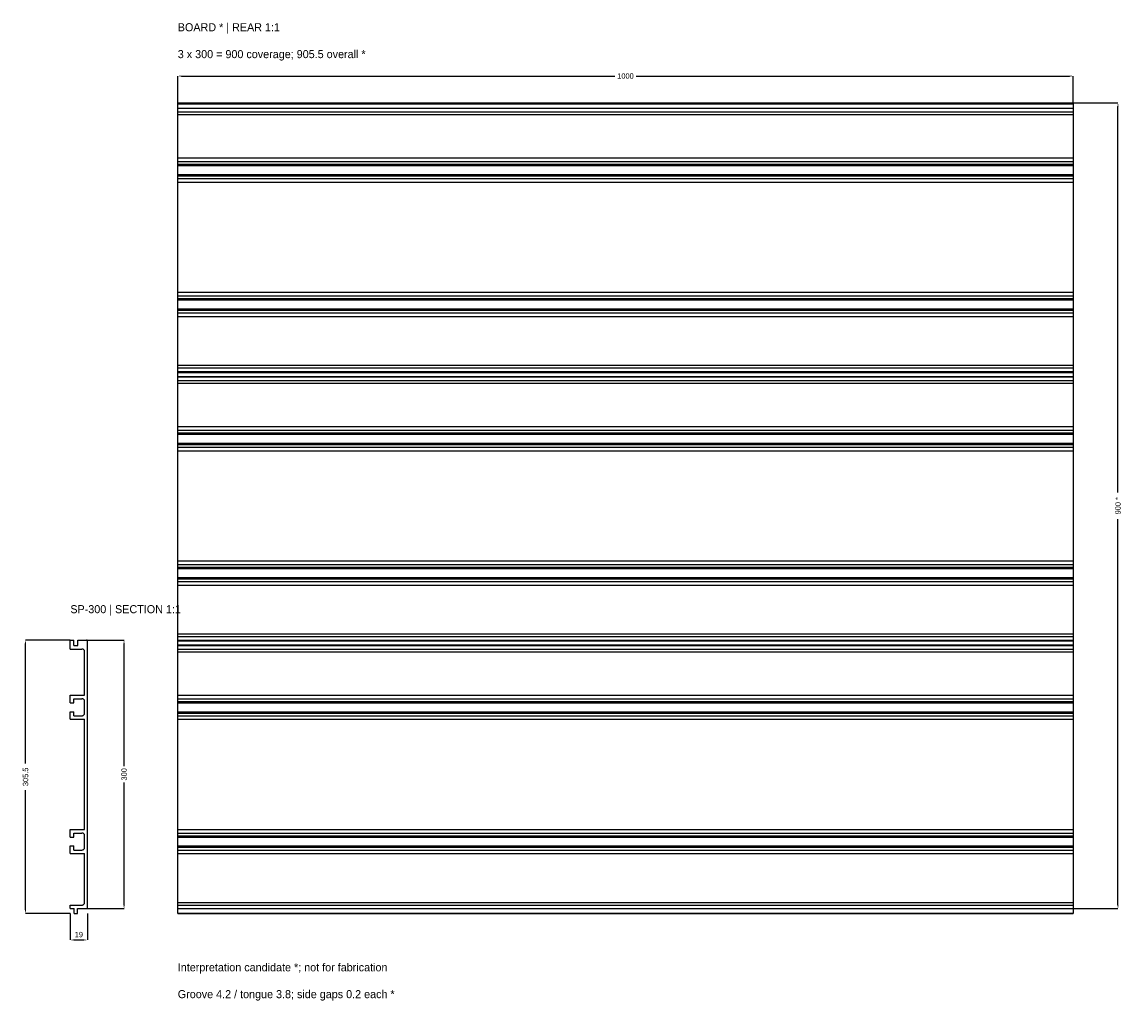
# Model space of a CAD drawing. Header units: millimetres. Extents: x -54 to 1179, y -103 to 990.
import ezdxf

# ---------------------------------------------------------------- set-up
doc = ezdxf.new("R2010")
doc.units = ezdxf.units.MM
for name, color, linetype in [('DIM', 1, 'Continuous'), ('REAR', 8, 'Continuous'), ('SECTION', 7, 'Continuous'), ('TEXT', 7, 'Continuous')]:
    doc.layers.add(name, color=color, linetype=linetype)
doc.dimstyles.get("Standard").update_dxf_attribs({"dimtxt": 2.5, "dimasz": 2.5, "dimexe": 1.25, "dimexo": 0.625, "dimtad": 1, "dimtxsty": 'Standard', "dimcen": 2.5, "dimazin": 3, "dimtfac": 1, "dimtmove": 0, "dimatfit": 3, "dimarcsym": 0})

# ---------------------------------------------------------------- blocks, each defined once
blk = doc.blocks.new('_CLOSEDFILLED')
at = {"color": 0, "linetype": 'ByBlock'}
blk.add_solid([(-1, 0.16), (0, 0), (-1, -0.16)], dxfattribs=at)
blk = doc.blocks.new('*D0')
for p, q in [((0, 300), (-50, 300)), ((-50, 162.25), (-50, 296)), ((-50, -1.5), (-50, 132.25)), ((0, -5.5), (-50, -5.5))]:
    blk.add_line(p, q)
at = {"layer": 'Defpoints'}
for p in [(0, 300), (-50, -5.5), (0, -5.5)]:
    blk.add_point(p, dxfattribs=at)
at = {"layer": 'DIM', "xscale": 4, "yscale": 4}
for p, rotation in [((-50, 300), 90), ((-50, -5.5), 270)]:
    blk.add_blockref('_CLOSEDFILLED', p, dxfattribs=dict(at, rotation=rotation))
at = {"layer": 'DIM', "insert": (-50, 147.25), "char_height": 6, "attachment_point": 5, "rotation": 90}
blk.add_mtext('305.5', dxfattribs=at)
blk = doc.blocks.new('*D2')
for p, q in [((19, 300), (60, 300)), ((60, 159), (60, 296)), ((60, 4), (60, 141)), ((19, 0), (60, 0))]:
    blk.add_line(p, q)
at = {"layer": 'Defpoints'}
for p in [(19, 300), (19, 0), (60, 0)]:
    blk.add_point(p, dxfattribs=at)
at = {"layer": 'DIM', "xscale": 4, "yscale": 4}
for p, rotation in [((60, 300), 90), ((60, 0), 270)]:
    blk.add_blockref('_CLOSEDFILLED', p, dxfattribs=dict(at, rotation=rotation))
at = {"layer": 'DIM', "insert": (60, 150), "char_height": 6, "attachment_point": 5, "rotation": 90}
blk.add_mtext('300', dxfattribs=at)
blk = doc.blocks.new('*D3')
for p, q in [((0, -5.5), (0, -35)), ((19, -5.5), (19, -35)), ((4, -35), (15, -35))]:
    blk.add_line(p, q)
at = {"layer": 'Defpoints'}
for p in [(0, -5.5), (19, -5.5), (0, -35)]:
    blk.add_point(p, dxfattribs=at)
at = {"layer": 'DIM', "xscale": 4, "yscale": 4, "rotation": 180}
blk.add_blockref('_CLOSEDFILLED', (0, -35), dxfattribs=at)
at = {"layer": 'DIM', "xscale": 4, "yscale": 4}
blk.add_blockref('_CLOSEDFILLED', (19, -35), dxfattribs=at)
at = {"layer": 'DIM', "insert": (9.5, -29), "char_height": 6, "attachment_point": 5}
blk.add_mtext('19', dxfattribs=at)
blk = doc.blocks.new('*D4')
for p, q in [((120, 900), (120, 930)), ((124, 930), (608, 930)), ((632, 930), (1116, 930)), ((1120, 900), (1120, 930))]:
    blk.add_line(p, q)
at = {"layer": 'Defpoints'}
for p in [(120, 930), (120, 900), (1120, 900)]:
    blk.add_point(p, dxfattribs=at)
at = {"layer": 'DIM', "xscale": 4, "yscale": 4, "rotation": 180}
blk.add_blockref('_CLOSEDFILLED', (120, 930), dxfattribs=at)
at = {"layer": 'DIM', "xscale": 4, "yscale": 4}
blk.add_blockref('_CLOSEDFILLED', (1120, 930), dxfattribs=at)
at = {"layer": 'DIM', "insert": (620, 930), "char_height": 6, "attachment_point": 5}
blk.add_mtext('1000', dxfattribs=at)
blk = doc.blocks.new('*D5')
for p, q in [((1120, 900), (1170, 900)), ((1170, 465), (1170, 896)), ((1170, 4), (1170, 435)), ((1120, 0), (1170, 0))]:
    blk.add_line(p, q)
at = {"layer": 'Defpoints'}
for p in [(1120, 900), (1120, 0), (1170, 0)]:
    blk.add_point(p, dxfattribs=at)
at = {"layer": 'DIM', "xscale": 4, "yscale": 4}
for p, rotation in [((1170, 900), 90), ((1170, 0), 270)]:
    blk.add_blockref('_CLOSEDFILLED', p, dxfattribs=dict(at, rotation=rotation))
at = {"layer": 'DIM', "insert": (1170, 450), "char_height": 6, "attachment_point": 5, "rotation": 90}
blk.add_mtext('900 *', dxfattribs=at)

msp = doc.modelspace()

# ---------------------------------------------------------------- linework, layer by layer
at = {"layer": 'REAR'}
for points in [[(120, 900), (1120, 900)], [(120, 899), (1120, 899)], [(120, 894), (1120, 894)], [(120, 890), (1120, 890)], [(120, 887), (1120, 887)], [(120, 838.5), (1120, 838.5)], [(120, 834.5), (1120, 834.5)], [(120, 831.5), (1120, 831.5)], [(120, 830), (1120, 830)], [(120, 820), (1120, 820)], [(120, 818.5), (1120, 818.5)], [(120, 815.5), (1120, 815.5)], [(120, 811.5), (1120, 811.5)], [(120, 688.5), (1120, 688.5)], [(120, 684.5), (1120, 684.5)], [(120, 681.5), (1120, 681.5)], [(120, 680), (1120, 680)], [(120, 670), (1120, 670)], [(120, 668.5), (1120, 668.5)], [(120, 665.5), (1120, 665.5)], [(120, 661.5), (1120, 661.5)], [(120, 607), (1120, 607)], [(120, 604), (1120, 604)], [(120, 600), (1120, 600)], [(120, 600), (1120, 600)], [(120, 599), (1120, 599)], [(120, 594.5), (1120, 594.5)], [(120, 594), (1120, 594)], [(120, 590), (1120, 590)], [(120, 587), (1120, 587)], [(120, 538.5), (1120, 538.5)], [(120, 534.5), (1120, 534.5)], [(120, 531.5), (1120, 531.5)], [(120, 530), (1120, 530)], [(120, 520), (1120, 520)], [(120, 518.5), (1120, 518.5)], [(120, 515.5), (1120, 515.5)], [(120, 511.5), (1120, 511.5)], [(120, 388.5), (1120, 388.5)], [(120, 384.5), (1120, 384.5)], [(120, 381.5), (1120, 381.5)], [(120, 380), (1120, 380)], [(120, 370), (1120, 370)], [(120, 368.5), (1120, 368.5)], [(120, 365.5), (1120, 365.5)], [(120, 361.5), (1120, 361.5)], [(120, 307), (1120, 307)], [(120, 304), (1120, 304)], [(120, 300), (1120, 300)], [(120, 300), (1120, 300)], [(120, 299), (1120, 299)], [(120, 294.5), (1120, 294.5)], [(120, 294), (1120, 294)], [(120, 290), (1120, 290)], [(120, 287), (1120, 287)], [(120, 238.5), (1120, 238.5)], [(120, 234.5), (1120, 234.5)], [(120, 231.5), (1120, 231.5)], [(120, 230), (1120, 230)], [(120, 220), (1120, 220)], [(120, 218.5), (1120, 218.5)], [(120, 215.5), (1120, 215.5)], [(120, 211.5), (1120, 211.5)], [(120, 88.5), (1120, 88.5)], [(120, 84.5), (1120, 84.5)], [(120, 81.5), (1120, 81.5)], [(120, 80), (1120, 80)], [(120, 70), (1120, 70)], [(120, 68.5), (1120, 68.5)], [(120, 65.5), (1120, 65.5)], [(120, 61.5), (1120, 61.5)], [(120, 7), (1120, 7)], [(120, 4), (1120, 4)], [(120, 0), (1120, 0)], [(120, -5.5), (1120, -5.5)]]:
    msp.add_lwpolyline(points, dxfattribs=at)
msp.add_lwpolyline([(120, -5.5), (120, 900), (1120, 900), (1120, -5.5)], close=True, dxfattribs=at)
at = {"layer": 'SECTION'}
for points in [[(0, 300), (4, 300)], [(0, 290), (0, 300)], [(4, 294), (4, 300)], [(8.2, 300), (18, 300)], [(8.2, 294), (8.2, 300)], [(19, 299), (18.966, 299.259), (18.866, 299.5), (18.707, 299.707), (18.5, 299.866), (18.259, 299.966), (18, 300)], [(19, 0), (19, 299)], [(0, 290), (13, 290)], [(4, 294), (8.2, 294)], [(16, 287), (15.963, 287.469), (15.853, 287.927), (15.673, 288.362), (15.427, 288.763), (15.121, 289.121), (14.763, 289.427), (14.362, 289.673), (13.927, 289.853), (13.469, 289.963), (13, 290)], [(16, 238.5), (16, 287)], [(0, 238.5), (16, 238.5)], [(0, 230), (0, 238.5)], [(4, 230), (4, 234.5)], [(4, 234.5), (13, 234.5)], [(16, 231.5), (15.963, 231.969), (15.853, 232.427), (15.673, 232.862), (15.427, 233.263), (15.121, 233.621), (14.763, 233.927), (14.362, 234.173), (13.927, 234.353), (13.469, 234.463), (13, 234.5)], [(0, 230), (4, 230)], [(16, 218.5), (16, 231.5)], [(0, 220), (4, 220)], [(0, 211.5), (0, 220)], [(0, 211.5), (16, 211.5)], [(4, 215.5), (4, 220)], [(4, 215.5), (13, 215.5)], [(13, 215.5), (13.469, 215.537), (13.927, 215.647), (14.362, 215.827), (14.763, 216.073), (15.121, 216.379), (15.427, 216.737), (15.673, 217.138), (15.853, 217.573), (15.963, 218.031), (16, 218.5)], [(16, 88.5), (16, 211.5)], [(0, 80), (0, 88.5)], [(0, 88.5), (16, 88.5)], [(0, 80), (4, 80)], [(4, 84.5), (13, 84.5)], [(4, 80), (4, 84.5)], [(16, 81.5), (15.963, 81.969), (15.853, 82.427), (15.673, 82.862), (15.427, 83.263), (15.121, 83.621), (14.763, 83.927), (14.362, 84.173), (13.927, 84.353), (13.469, 84.463), (13, 84.5)], [(16, 68.5), (16, 81.5)], [(0, 61.5), (0, 70)], [(0, 70), (4, 70)], [(4, 65.5), (4, 70)], [(4, 65.5), (13, 65.5)], [(13, 65.5), (13.469, 65.537), (13.927, 65.647), (14.362, 65.827), (14.763, 66.073), (15.121, 66.379), (15.427, 66.737), (15.673, 67.138), (15.853, 67.573), (15.963, 68.031), (16, 68.5)], [(0, 61.5), (16, 61.5)], [(16, 7), (16, 61.5)], [(0, 0), (0, 4)], [(0, 4), (13, 4)], [(0, 0), (4.2, 0)], [(4.2, -5.5), (4.2, 0)], [(8, 0), (19, 0)], [(8, -5.5), (8, 0)], [(13, 4), (13.469, 4.037), (13.927, 4.147), (14.362, 4.327), (14.763, 4.573), (15.121, 4.879), (15.427, 5.237), (15.673, 5.638), (15.853, 6.073), (15.963, 6.531), (16, 7)], [(4.2, -5.5), (8, -5.5)]]:
    msp.add_lwpolyline(points, dxfattribs=at)

# ---------------------------------------------------------------- texts
at = {"layer": 'TEXT'}
for s, p in [('BOARD * | REAR 1:1', (120, 980)), ('3 x 300 = 900 coverage; 905.5 overall *', (120, 950)), ('SP-300 | SECTION 1:1', (0, 330)), ('Interpretation candidate *; not for fabrication', (120, -70)), ('Groove 4.2 / tongue 3.8; side gaps 0.2 each *', (120, -100))]:
    msp.add_text(s, height=9, dxfattribs=at).set_placement(p)

# ---------------------------------------------------------------- dimensions: what is measured, and where the dimension line sits
at = {"layer": 'DIM'}
for base, p1, p2, text, picture, middle in [((120, 930), (120, 900), (1120, 900), '1000', '*D4', (620, 930)), ((0, -35), (0, -5.5), (19, -5.5), '19', '*D3', (9.5, -29))]:
    dim = msp.add_linear_dim(base=base, p1=p1, p2=p2, text=text, dimstyle='Standard', override={"dimtxt": 6, "dimasz": 4, "dimgap": 3}, dxfattribs=at)
    dim.commit()
    dim.dimension.update_dxf_attribs({"geometry": picture, "text_midpoint": middle})
for base, p1, p2, text, picture, middle in [((1170, 0), (1120, 0), (1120, 900), '900 *', '*D5', (1170, 450)), ((-50, -5.5), (0, -5.5), (0, 300), '305.5', '*D0', (-50, 147.25)), ((60, 0), (19, 0), (19, 300), '300', '*D2', (60, 150))]:
    dim = msp.add_linear_dim(base=base, p1=p1, p2=p2, angle=90, text=text, dimstyle='Standard', override={"dimtxt": 6, "dimasz": 4, "dimgap": 3}, dxfattribs=at)
    dim.commit()
    dim.dimension.update_dxf_attribs({"geometry": picture, "text_midpoint": middle})

doc.saveas('drawing.dxf')
